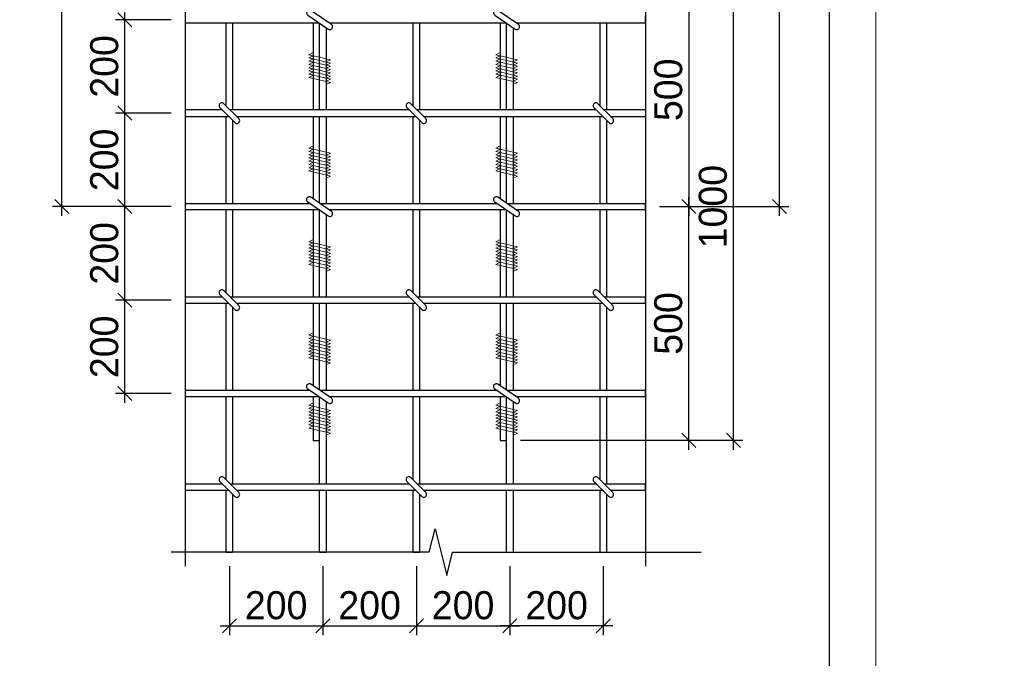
# Model space of a CAD drawing. Header units: millimetres. Extents: x -33345 to 4712671, y -3392 to 121473.
# Tile 53 of 256: x 434129 to 444661, y 60334 to 67166. Entities that reach past the tile are written whole.
import ezdxf

# ---------------------------------------------------------------- set-up
doc = ezdxf.new("R2010")
doc.units = ezdxf.units.MM
for name, color, linetype in [('1', 7, 'Continuous'), ('СПДС_РАЗМЕРЫ', 7, 'Continuous'), ('СПДС_СИМВОЛЫ', 7, 'Continuous')]:
    doc.layers.add(name, color=color, linetype=linetype)
doc.layers.add('Lina', color=7, linetype='Continuous', lineweight=20)
doc.styles.add('ISO', font='isocpeui.ttf')
doc.styles.get("Standard").update_dxf_attribs({"font": 'arial.ttf'})
doc.styles.add('X-U-RW-01$0$StyleROMANS', font='GOTHIC.TTF')
doc.dimstyles.new('М100', dxfattribs={"dimscale": 100, "dimtxt": 3, "dimasz": 1.5, "dimexe": 1, "dimexo": 1.5, "dimgap": 0.6, "dimtad": 1, "dimdec": 0, "dimtxsty": 'Standard', "dimblk": 'OBLIQUE', "dimcen": 2.5, "dimdle": 1, "dimadec": 0, "dimazin": 0, "dimtfac": 1, "dimtdec": 0, "dimtmove": 0, "dimatfit": 3, "dimldrblk": 'OBLIQUE', "dimfxl": 1.25, "dimarcsym": 0})

# ---------------------------------------------------------------- blocks, each defined once
blk = doc.blocks.new('awe4tD')
at = {"layer": 'Lina', "ltscale": 10}
blk.add_lwpolyline([(-44239015, 22734378), (-44314815, 22734378), (-44314815, 22776378), (-44239015, 22776378)], close=True, dxfattribs=at)
at = {"layer": 'Lina', "lineweight": 30, "ltscale": 10}
blk.add_lwpolyline([(-44239515, 22734878), (-44312815, 22734878), (-44312815, 22775878), (-44239515, 22775878)], close=True, dxfattribs=at)
blk = doc.blocks.new('A$C33CA7231')
at = {"layer": '1', "lineweight": 30, "ltscale": 10}
for points in [[(64, 777), (-236, 337)], [(-137, 269), (163, 709)]]:
    blk.add_lwpolyline(points, dxfattribs=at)
for centre, start, end in [((114, 743), 325.7131, 145.7331), ((-186, 303), 145.5984, 325.8278)]:
    blk.add_arc(centre, 60, start, end, dxfattribs=at)
blk = doc.blocks.new('_Oblique')
at = {"color": 0, "linetype": 'ByBlock', "lineweight": -2}
blk.add_line((-0.5, -0.5), (0.5, 0.5), dxfattribs=at)
blk = doc.blocks.new('*D3109')
at = {"layer": 'Defpoints', "color": 0, "ltscale": 4, "transparency": 16777216}
for p in [(434581, 70166), (435898, 70166), (435898, 65166)]:
    blk.add_point(p, dxfattribs=at)
at = {"layer": 'СПДС_РАЗМЕРЫ', "color": 0, "lineweight": -2, "ltscale": 4, "transparency": 16777216}
for p, q in [((434581, 65066), (434581, 70266)), ((435748, 70166), (434481, 70166)), ((435748, 65166), (434481, 65166))]:
    blk.add_line(p, q, dxfattribs=at)
at = {"layer": 'СПДС_РАЗМЕРЫ', "color": 0, "lineweight": -2, "ltscale": 4, "transparency": 16777216, "xscale": 150, "yscale": 150, "zscale": 150}
for p, rotation in [((434581, 70166), 90), ((434581, 65166), 270)]:
    blk.add_blockref('_Oblique', p, dxfattribs=dict(at, rotation=rotation))
at = {"layer": 'СПДС_РАЗМЕРЫ', "color": 0, "ltscale": 4, "transparency": 16777216, "insert": (434363, 67666), "char_height": 300, "attachment_point": 5, "rotation": 90, "style": 'X-U-RW-01$0$StyleROMANS'}
blk.add_mtext('1000', dxfattribs=at)
blk = doc.blocks.new('*D1807')
at = {"layer": 'Defpoints', "color": 0, "ltscale": 4, "transparency": 16777216}
for p in [(436372, 61469), (437372, 61469), (437372, 60683)]:
    blk.add_point(p, dxfattribs=at)
at = {"layer": 'СПДС_РАЗМЕРЫ', "color": 0, "lineweight": -2, "ltscale": 4, "transparency": 16777216}
for p, q in [((436372, 61319), (436372, 60583)), ((437372, 61319), (437372, 60583)), ((436272, 60683), (437472, 60683))]:
    blk.add_line(p, q, dxfattribs=at)
at = {"layer": 'СПДС_РАЗМЕРЫ', "color": 0, "lineweight": -2, "ltscale": 4, "transparency": 16777216, "xscale": 150, "yscale": 150, "zscale": 150, "rotation": 180}
blk.add_blockref('_Oblique', (436372, 60683), dxfattribs=at)
at = {"layer": 'СПДС_РАЗМЕРЫ', "color": 0, "lineweight": -2, "ltscale": 4, "transparency": 16777216, "xscale": 150, "yscale": 150, "zscale": 150}
blk.add_blockref('_Oblique', (437372, 60683), dxfattribs=at)
at = {"layer": 'СПДС_РАЗМЕРЫ', "color": 0, "ltscale": 4, "transparency": 16777216, "insert": (436872, 60900), "char_height": 300, "attachment_point": 5, "style": 'X-U-RW-01$0$StyleROMANS'}
blk.add_mtext('200', dxfattribs=at)
blk = doc.blocks.new('*D3110')
at = {"layer": 'Defpoints', "color": 0, "ltscale": 4, "transparency": 16777216}
for p in [(437372, 61469), (438372, 61469), (438372, 60683)]:
    blk.add_point(p, dxfattribs=at)
at = {"layer": 'СПДС_РАЗМЕРЫ', "color": 0, "lineweight": -2, "ltscale": 4, "transparency": 16777216}
for p, q in [((437372, 61319), (437372, 60583)), ((438372, 61319), (438372, 60583)), ((437272, 60683), (438472, 60683))]:
    blk.add_line(p, q, dxfattribs=at)
at = {"layer": 'СПДС_РАЗМЕРЫ', "color": 0, "lineweight": -2, "ltscale": 4, "transparency": 16777216, "xscale": 150, "yscale": 150, "zscale": 150, "rotation": 180}
blk.add_blockref('_Oblique', (437372, 60683), dxfattribs=at)
at = {"layer": 'СПДС_РАЗМЕРЫ', "color": 0, "lineweight": -2, "ltscale": 4, "transparency": 16777216, "xscale": 150, "yscale": 150, "zscale": 150}
blk.add_blockref('_Oblique', (438372, 60683), dxfattribs=at)
at = {"layer": 'СПДС_РАЗМЕРЫ', "color": 0, "ltscale": 4, "transparency": 16777216, "insert": (437872, 60900), "char_height": 300, "attachment_point": 5, "style": 'X-U-RW-01$0$StyleROMANS'}
blk.add_mtext('200', dxfattribs=at)
blk = doc.blocks.new('*D3111')
at = {"layer": 'Defpoints', "color": 0, "ltscale": 4, "transparency": 16777216}
for p in [(438372, 61469), (439372, 61469), (439372, 60683)]:
    blk.add_point(p, dxfattribs=at)
at = {"layer": 'СПДС_РАЗМЕРЫ', "color": 0, "lineweight": -2, "ltscale": 4, "transparency": 16777216}
for p, q in [((438372, 61319), (438372, 60583)), ((439372, 61319), (439372, 60583)), ((438272, 60683), (439472, 60683))]:
    blk.add_line(p, q, dxfattribs=at)
at = {"layer": 'СПДС_РАЗМЕРЫ', "color": 0, "lineweight": -2, "ltscale": 4, "transparency": 16777216, "xscale": 150, "yscale": 150, "zscale": 150, "rotation": 180}
blk.add_blockref('_Oblique', (438372, 60683), dxfattribs=at)
at = {"layer": 'СПДС_РАЗМЕРЫ', "color": 0, "lineweight": -2, "ltscale": 4, "transparency": 16777216, "xscale": 150, "yscale": 150, "zscale": 150}
blk.add_blockref('_Oblique', (439372, 60683), dxfattribs=at)
at = {"layer": 'СПДС_РАЗМЕРЫ', "color": 0, "ltscale": 4, "transparency": 16777216, "insert": (438872, 60900), "char_height": 300, "attachment_point": 5, "style": 'X-U-RW-01$0$StyleROMANS'}
blk.add_mtext('200', dxfattribs=at)
blk = doc.blocks.new('A$C2BF577D3')
at = {"layer": '1', "lineweight": 30, "ltscale": 10}
for points in [[(-559, 166), (-239, 486)], [(-474, 81), (-154, 401)]]:
    blk.add_lwpolyline(points, dxfattribs=at)
for centre, start, end in [((-197, 443), 314.7801, 135.2199), ((-517, 123), 134.7801, 315.2199)]:
    blk.add_arc(centre, 60, start, end, dxfattribs=at)
blk = doc.blocks.new('*D3113')
at = {"layer": 'Defpoints', "color": 0, "ltscale": 4, "transparency": 16777216}
for p in [(435252, 64166), (435898, 64166), (435898, 63166)]:
    blk.add_point(p, dxfattribs=at)
at = {"layer": 'СПДС_РАЗМЕРЫ', "color": 0, "lineweight": -2, "ltscale": 4, "transparency": 16777216}
for p, q in [((435252, 63066), (435252, 64266)), ((435748, 64166), (435152, 64166)), ((435748, 63166), (435152, 63166))]:
    blk.add_line(p, q, dxfattribs=at)
at = {"layer": 'СПДС_РАЗМЕРЫ', "color": 0, "lineweight": -2, "ltscale": 4, "transparency": 16777216, "xscale": 150, "yscale": 150, "zscale": 150}
for p, rotation in [((435252, 64166), 90), ((435252, 63166), 270)]:
    blk.add_blockref('_Oblique', p, dxfattribs=dict(at, rotation=rotation))
at = {"layer": 'СПДС_РАЗМЕРЫ', "color": 0, "ltscale": 4, "transparency": 16777216, "insert": (435035, 63666), "char_height": 300, "attachment_point": 5, "rotation": 90, "style": 'X-U-RW-01$0$StyleROMANS'}
blk.add_mtext('200', dxfattribs=at)
blk = doc.blocks.new('*D3114')
at = {"layer": 'Defpoints', "color": 0, "ltscale": 4, "transparency": 16777216}
for p in [(435252, 65166), (435898, 65166), (435898, 64166)]:
    blk.add_point(p, dxfattribs=at)
at = {"layer": 'СПДС_РАЗМЕРЫ', "color": 0, "lineweight": -2, "ltscale": 4, "transparency": 16777216}
for p, q in [((435252, 64066), (435252, 65266)), ((435748, 65166), (435152, 65166)), ((435748, 64166), (435152, 64166))]:
    blk.add_line(p, q, dxfattribs=at)
at = {"layer": 'СПДС_РАЗМЕРЫ', "color": 0, "lineweight": -2, "ltscale": 4, "transparency": 16777216, "xscale": 150, "yscale": 150, "zscale": 150}
for p, rotation in [((435252, 65166), 90), ((435252, 64166), 270)]:
    blk.add_blockref('_Oblique', p, dxfattribs=dict(at, rotation=rotation))
at = {"layer": 'СПДС_РАЗМЕРЫ', "color": 0, "ltscale": 4, "transparency": 16777216, "insert": (435035, 64666), "char_height": 300, "attachment_point": 5, "rotation": 90, "style": 'X-U-RW-01$0$StyleROMANS'}
blk.add_mtext('200', dxfattribs=at)
blk = doc.blocks.new('*D3115')
at = {"layer": 'Defpoints', "color": 0, "ltscale": 4, "transparency": 16777216}
for p in [(435252, 66166), (435898, 66166), (435898, 65166)]:
    blk.add_point(p, dxfattribs=at)
at = {"layer": 'СПДС_РАЗМЕРЫ', "color": 0, "lineweight": -2, "ltscale": 4, "transparency": 16777216}
for p, q in [((435252, 65066), (435252, 66266)), ((435748, 66166), (435152, 66166)), ((435748, 65166), (435152, 65166))]:
    blk.add_line(p, q, dxfattribs=at)
at = {"layer": 'СПДС_РАЗМЕРЫ', "color": 0, "lineweight": -2, "ltscale": 4, "transparency": 16777216, "xscale": 150, "yscale": 150, "zscale": 150}
for p, rotation in [((435252, 66166), 90), ((435252, 65166), 270)]:
    blk.add_blockref('_Oblique', p, dxfattribs=dict(at, rotation=rotation))
at = {"layer": 'СПДС_РАЗМЕРЫ', "color": 0, "ltscale": 4, "transparency": 16777216, "insert": (435035, 65666), "char_height": 300, "attachment_point": 5, "rotation": 90, "style": 'X-U-RW-01$0$StyleROMANS'}
blk.add_mtext('200', dxfattribs=at)
blk = doc.blocks.new('*D3116')
at = {"layer": 'Defpoints', "color": 0, "ltscale": 4, "transparency": 16777216}
for p in [(435252, 67166), (435898, 67166), (435898, 66166)]:
    blk.add_point(p, dxfattribs=at)
at = {"layer": 'СПДС_РАЗМЕРЫ', "color": 0, "lineweight": -2, "ltscale": 4, "transparency": 16777216}
for p, q in [((435252, 66066), (435252, 67266)), ((435748, 67166), (435152, 67166)), ((435748, 66166), (435152, 66166))]:
    blk.add_line(p, q, dxfattribs=at)
at = {"layer": 'СПДС_РАЗМЕРЫ', "color": 0, "lineweight": -2, "ltscale": 4, "transparency": 16777216, "xscale": 150, "yscale": 150, "zscale": 150}
for p, rotation in [((435252, 67166), 90), ((435252, 66166), 270)]:
    blk.add_blockref('_Oblique', p, dxfattribs=dict(at, rotation=rotation))
at = {"layer": 'СПДС_РАЗМЕРЫ', "color": 0, "ltscale": 4, "transparency": 16777216, "insert": (435035, 66666), "char_height": 300, "attachment_point": 5, "rotation": 90, "style": 'X-U-RW-01$0$StyleROMANS'}
blk.add_mtext('200', dxfattribs=at)
blk = doc.blocks.new('*D1811')
at = {"layer": 'Defpoints', "color": 0, "ltscale": 4, "transparency": 16777216}
for p in [(439407, 67666), (440822, 65166), (441286, 65166)]:
    blk.add_point(p, dxfattribs=at)
at = {"layer": 'СПДС_РАЗМЕРЫ', "color": 0, "lineweight": -2, "ltscale": 4, "transparency": 16777216}
for p, q in [((441286, 67766), (441286, 65066)), ((439557, 67666), (441386, 67666)), ((440972, 65166), (441386, 65166))]:
    blk.add_line(p, q, dxfattribs=at)
at = {"layer": 'СПДС_РАЗМЕРЫ', "color": 0, "lineweight": -2, "ltscale": 4, "transparency": 16777216, "xscale": 150, "yscale": 150, "zscale": 150}
for p, rotation in [((441286, 67666), 90), ((441286, 65166), 270)]:
    blk.add_blockref('_Oblique', p, dxfattribs=dict(at, rotation=rotation))
at = {"layer": 'СПДС_РАЗМЕРЫ', "color": 0, "ltscale": 4, "transparency": 16777216, "insert": (441068, 66416), "char_height": 300, "attachment_point": 5, "rotation": 90, "style": 'X-U-RW-01$0$StyleROMANS'}
blk.add_mtext('500', dxfattribs=at)
blk = doc.blocks.new('*D1812')
at = {"layer": 'Defpoints', "color": 0, "ltscale": 4, "transparency": 16777216}
for p in [(440822, 65166), (441286, 65166), (439337, 62666)]:
    blk.add_point(p, dxfattribs=at)
at = {"layer": 'СПДС_РАЗМЕРЫ', "color": 0, "lineweight": -2, "ltscale": 4, "transparency": 16777216}
for p, q in [((441286, 62566), (441286, 65266)), ((440972, 65166), (441386, 65166)), ((439487, 62666), (441386, 62666))]:
    blk.add_line(p, q, dxfattribs=at)
at = {"layer": 'СПДС_РАЗМЕРЫ', "color": 0, "lineweight": -2, "ltscale": 4, "transparency": 16777216, "xscale": 150, "yscale": 150, "zscale": 150}
for p, rotation in [((441286, 65166), 90), ((441286, 62666), 270)]:
    blk.add_blockref('_Oblique', p, dxfattribs=dict(at, rotation=rotation))
at = {"layer": 'СПДС_РАЗМЕРЫ', "color": 0, "ltscale": 4, "transparency": 16777216, "insert": (441068, 63916), "char_height": 300, "attachment_point": 5, "rotation": 90, "style": 'X-U-RW-01$0$StyleROMANS'}
blk.add_mtext('500', dxfattribs=at)
blk = doc.blocks.new('*D1813')
at = {"layer": 'Defpoints', "color": 0, "ltscale": 4, "transparency": 16777216}
for p in [(439407, 67666), (441763, 67666), (439337, 62666)]:
    blk.add_point(p, dxfattribs=at)
at = {"layer": 'СПДС_РАЗМЕРЫ', "color": 0, "lineweight": -2, "ltscale": 4, "transparency": 16777216}
for p, q in [((441763, 62566), (441763, 67766)), ((439557, 67666), (441863, 67666)), ((439487, 62666), (441863, 62666))]:
    blk.add_line(p, q, dxfattribs=at)
at = {"layer": 'СПДС_РАЗМЕРЫ', "color": 0, "lineweight": -2, "ltscale": 4, "transparency": 16777216, "xscale": 150, "yscale": 150, "zscale": 150}
for p, rotation in [((441763, 67666), 90), ((441763, 62666), 270)]:
    blk.add_blockref('_Oblique', p, dxfattribs=dict(at, rotation=rotation))
at = {"layer": 'СПДС_РАЗМЕРЫ', "color": 0, "ltscale": 4, "transparency": 16777216, "insert": (441545, 65166), "char_height": 300, "attachment_point": 5, "rotation": 90, "style": 'X-U-RW-01$0$StyleROMANS'}
blk.add_mtext('1000', dxfattribs=at)
blk = doc.blocks.new('*D1814')
at = {"layer": 'Defpoints', "color": 0, "ltscale": 4, "transparency": 16777216}
for p in [(440342, 70166), (442258, 70166), (440822, 65166)]:
    blk.add_point(p, dxfattribs=at)
at = {"layer": 'СПДС_РАЗМЕРЫ', "color": 0, "lineweight": -2, "ltscale": 4, "transparency": 16777216}
for p, q in [((442258, 65066), (442258, 70266)), ((440492, 70166), (442358, 70166)), ((440972, 65166), (442358, 65166))]:
    blk.add_line(p, q, dxfattribs=at)
at = {"layer": 'СПДС_РАЗМЕРЫ', "color": 0, "lineweight": -2, "ltscale": 4, "transparency": 16777216, "xscale": 150, "yscale": 150, "zscale": 150}
for p, rotation in [((442258, 70166), 90), ((442258, 65166), 270)]:
    blk.add_blockref('_Oblique', p, dxfattribs=dict(at, rotation=rotation))
at = {"layer": 'СПДС_РАЗМЕРЫ', "color": 0, "ltscale": 4, "transparency": 16777216, "insert": (442041, 67666), "char_height": 300, "attachment_point": 5, "rotation": 90, "style": 'X-U-RW-01$0$StyleROMANS'}
blk.add_mtext('1000', dxfattribs=at)
blk = doc.blocks.new('*D3118')
at = {"layer": 'Defpoints', "color": 0, "ltscale": 4, "transparency": 16777216}
for p in [(439372, 61469), (440372, 61469), (439372, 60683)]:
    blk.add_point(p, dxfattribs=at)
at = {"layer": 'СПДС_РАЗМЕРЫ', "color": 0, "lineweight": -2, "ltscale": 4, "transparency": 16777216}
for p, q in [((439372, 61319), (439372, 60583)), ((440372, 61319), (440372, 60583)), ((440472, 60683), (439272, 60683))]:
    blk.add_line(p, q, dxfattribs=at)
at = {"layer": 'СПДС_РАЗМЕРЫ', "color": 0, "lineweight": -2, "ltscale": 4, "transparency": 16777216, "xscale": 150, "yscale": 150, "zscale": 150, "rotation": 180}
blk.add_blockref('_Oblique', (439372, 60683), dxfattribs=at)
at = {"layer": 'СПДС_РАЗМЕРЫ', "color": 0, "lineweight": -2, "ltscale": 4, "transparency": 16777216, "xscale": 150, "yscale": 150, "zscale": 150}
blk.add_blockref('_Oblique', (440372, 60683), dxfattribs=at)
at = {"layer": 'СПДС_РАЗМЕРЫ', "color": 0, "ltscale": 4, "transparency": 16777216, "insert": (439872, 60900), "char_height": 300, "attachment_point": 5, "style": 'X-U-RW-01$0$StyleROMANS'}
blk.add_mtext('200', dxfattribs=at)

msp = doc.modelspace()

# ---------------------------------------------------------------- linework, layer by layer
at = {"color": 0, "ltscale": 4}
for p, q in [((440822.483, 67130.945), (440822.483, 67200.945)), ((440822.483, 66200.945), (440822.483, 66130.945)), ((440822.483, 65130.945), (440822.483, 65200.945)), ((440822.483, 64130.945), (440822.483, 64200.945)), ((440822.483, 63130.945), (440822.483, 63200.945)), ((440822.483, 62130.945), (440822.483, 62200.945)), ((436336.911, 61468.904), (436406.911, 61468.904)), ((437336.911, 61468.904), (437406.911, 61468.904)), ((438336.911, 61468.904), (438406.911, 61468.904)), ((439336.911, 61468.904), (439406.911, 61468.904)), ((440336.911, 61468.904), (440406.911, 61468.904))]:
    msp.add_line(p, q, dxfattribs=at)
at = {"layer": '1', "color": 0, "lineweight": 30, "ltscale": 10}
for points in [[(435897.844, 67130.945), (437334.99, 67130.945)], [(436336.911, 66243.371), (436336.911, 67130.945)], [(436406.911, 67130.945), (436406.911, 66200.945)], [(437266.911, 67130.945), (437266.911, 66200.945)], [(437336.911, 66200.945), (437336.911, 67129.636)], [(437441.498, 67130.945), (439334.99, 67130.945)], [(438336.911, 66243.371), (438336.911, 67130.945)], [(438406.911, 67130.945), (438406.911, 66200.945)], [(439266.911, 67130.945), (439266.911, 66200.945)], [(439336.911, 66200.945), (439336.911, 67129.636)], [(439441.498, 67130.945), (440822.483, 67130.945)], [(440336.911, 66243.371), (440336.911, 67130.945)], [(440406.911, 67130.945), (440406.911, 66200.945)], [(437406.911, 67081.908), (437406.911, 66200.945)], [(439406.911, 67081.908), (439406.911, 66200.945)], [(436294.485, 66200.945), (435897.844, 66200.945)], [(438294.485, 66200.945), (436379.337, 66200.945)], [(440294.485, 66200.945), (438379.337, 66200.945)], [(440822.483, 66200.945), (440379.337, 66200.945)], [(435897.844, 66130.945), (436364.485, 66130.945)], [(436336.911, 65200.945), (436336.911, 66130.945)], [(436406.911, 66088.519), (436406.911, 65200.945)], [(436449.337, 66130.945), (438364.485, 66130.945)], [(437266.911, 66130.945), (437266.911, 65249.982)], [(437336.911, 65202.255), (437336.911, 66130.945)], [(437406.911, 66130.945), (437406.911, 65200.945)], [(438336.911, 65200.945), (438336.911, 66130.945)], [(438406.911, 66088.519), (438406.911, 65200.945)], [(438449.337, 66130.945), (440364.485, 66130.945)], [(439266.911, 66130.945), (439266.911, 65249.982)], [(439336.911, 65202.255), (439336.911, 66130.945)], [(439406.911, 66130.945), (439406.911, 65200.945)], [(440336.911, 65200.945), (440336.911, 66130.945)], [(440406.911, 66088.519), (440406.911, 65200.945)], [(440449.337, 66130.945), (440822.483, 66130.945)], [(435897.844, 65200.945), (437232.323, 65200.945)], [(437338.831, 65200.945), (439232.323, 65200.945)], [(439338.831, 65200.945), (440822.483, 65200.945)], [(437334.99, 65130.945), (435897.844, 65130.945)], [(436336.911, 64243.371), (436336.911, 65130.945)], [(436406.911, 65130.945), (436406.911, 64200.945)], [(437266.911, 65130.945), (437266.911, 64200.945)], [(437336.911, 64200.945), (437336.911, 65129.636)], [(439334.99, 65130.945), (437441.498, 65130.945)], [(438336.911, 64243.371), (438336.911, 65130.945)], [(438406.911, 65130.945), (438406.911, 64200.945)], [(439266.911, 65130.945), (439266.911, 64200.945)], [(439336.911, 64200.945), (439336.911, 65129.636)], [(440822.483, 65130.945), (439441.498, 65130.945)], [(440336.911, 64243.371), (440336.911, 65130.945)], [(440406.911, 65130.945), (440406.911, 64200.945)], [(437406.911, 65081.908), (437406.911, 64200.945)], [(439406.911, 65081.908), (439406.911, 64200.945)], [(435897.844, 64200.945), (436294.485, 64200.945)], [(436379.337, 64200.945), (438294.485, 64200.945)], [(438379.337, 64200.945), (440294.485, 64200.945)], [(440379.337, 64200.945), (440822.483, 64200.945)], [(436364.485, 64130.945), (435897.844, 64130.945)], [(436336.911, 63200.945), (436336.911, 64130.945)], [(436406.911, 64088.519), (436406.911, 63200.945)], [(438364.485, 64130.945), (436449.337, 64130.945)], [(437266.911, 64130.945), (437266.911, 63249.982)], [(437336.911, 63202.255), (437336.911, 64130.945)], [(437406.911, 64130.945), (437406.911, 63200.945)], [(438336.911, 63200.945), (438336.911, 64130.945)], [(438406.911, 64088.519), (438406.911, 63200.945)], [(440364.485, 64130.945), (438449.337, 64130.945)], [(439266.911, 64130.945), (439266.911, 63249.982)], [(439336.911, 63202.255), (439336.911, 64130.945)], [(439406.911, 64130.945), (439406.911, 63200.945)], [(440336.911, 63200.945), (440336.911, 64130.945)], [(440406.911, 64088.519), (440406.911, 63200.945)], [(440822.483, 64130.945), (440449.337, 64130.945)], [(435897.844, 63200.945), (437232.323, 63200.945)], [(437338.831, 63200.945), (439232.323, 63200.945)], [(439338.831, 63200.945), (440822.483, 63200.945)], [(437334.99, 63130.945), (435897.844, 63130.945)], [(436336.911, 62243.371), (436336.911, 63130.945)], [(436406.911, 63130.945), (436406.911, 62200.945)], [(437266.911, 63130.945), (437266.911, 62665.945), (437336.911, 62665.945)], [(437336.911, 62200.945), (437336.911, 63129.636)], [(439334.99, 63130.945), (437441.498, 63130.945)], [(438336.911, 62243.371), (438336.911, 63130.945)], [(438406.911, 63130.945), (438406.911, 62200.945)], [(439266.911, 63130.945), (439266.911, 62665.945), (439336.911, 62665.945)], [(439336.911, 62200.945), (439336.911, 63129.636)], [(440822.483, 63130.945), (439441.498, 63130.945)], [(440336.911, 62243.371), (440336.911, 63130.945)], [(440406.911, 63130.945), (440406.911, 62200.945)], [(437406.911, 63081.908), (437406.911, 62200.945)], [(439406.911, 63081.908), (439406.911, 62200.945)], [(435897.844, 62200.945), (436294.485, 62200.945)], [(436379.337, 62200.945), (438294.485, 62200.945)], [(438379.337, 62200.945), (440294.485, 62200.945)], [(440379.337, 62200.945), (440822.483, 62200.945)], [(436364.485, 62130.945), (435897.844, 62130.945)], [(436336.911, 61468.904), (436336.911, 62130.945)], [(436406.911, 62088.519), (436406.911, 61468.904)], [(438364.485, 62130.945), (436449.337, 62130.945)], [(437336.911, 61468.904), (437336.911, 62130.945)], [(437406.911, 62130.945), (437406.911, 61468.904)], [(438336.911, 61468.904), (438336.911, 62130.945)], [(438406.911, 62088.519), (438406.911, 61468.904)], [(440364.485, 62130.945), (438449.337, 62130.945)], [(439336.911, 61468.904), (439336.911, 62130.945)], [(439406.911, 62130.945), (439406.911, 61468.904)], [(440336.911, 61468.904), (440336.911, 62130.945)], [(440406.911, 62088.519), (440406.911, 61468.904)], [(440822.483, 62130.945), (440449.337, 62130.945)]]:
    msp.add_lwpolyline(points, dxfattribs=at)
at = {"layer": '1', "color": 0, "lineweight": 15, "ltscale": 10}
for points in [[(437266.911, 66815.596), (437223.5, 66790.999), (437454.551, 66736.887), (437406.911, 66715.57)], [(437266.911, 66780.833), (437223.5, 66756.236), (437454.551, 66702.123), (437406.911, 66680.806)], [(439266.911, 66815.596), (439223.5, 66790.999), (439454.551, 66736.887), (439406.911, 66715.57)], [(439266.911, 66780.833), (439223.5, 66756.236), (439454.551, 66702.123), (439406.911, 66680.806)], [(437266.911, 66746.069), (437223.5, 66721.473), (437454.551, 66667.36), (437406.911, 66646.043)], [(437266.911, 66711.306), (437223.5, 66686.709), (437454.551, 66632.597), (437406.911, 66611.279)], [(437266.911, 66676.542), (437223.5, 66651.946), (437454.551, 66597.833), (437406.911, 66576.516)], [(439266.911, 66746.069), (439223.5, 66721.473), (439454.551, 66667.36), (439406.911, 66646.043)], [(439266.911, 66711.306), (439223.5, 66686.709), (439454.551, 66632.597), (439406.911, 66611.279)], [(439266.911, 66676.542), (439223.5, 66651.946), (439454.551, 66597.833), (439406.911, 66576.516)], [(437266.911, 66641.779), (437223.5, 66617.182), (437454.551, 66563.07), (437406.911, 66541.753)], [(437266.911, 66607.016), (437223.5, 66582.419), (437454.551, 66528.306), (437406.911, 66506.989)], [(437266.911, 66572.252), (437223.5, 66547.656), (437454.551, 66493.543), (437406.911, 66472.226)], [(439266.911, 66641.779), (439223.5, 66617.182), (439454.551, 66563.07), (439406.911, 66541.753)], [(439266.911, 66607.016), (439223.5, 66582.419), (439454.551, 66528.306), (439406.911, 66506.989)], [(439266.911, 66572.252), (439223.5, 66547.656), (439454.551, 66493.543), (439406.911, 66472.226)], [(437266.911, 65815.596), (437223.5, 65790.999), (437454.551, 65736.887), (437406.911, 65715.57)], [(437266.911, 65780.833), (437223.5, 65756.236), (437454.551, 65702.123), (437406.911, 65680.806)], [(437266.911, 65746.069), (437223.5, 65721.473), (437454.551, 65667.36), (437406.911, 65646.043)], [(439266.911, 65815.596), (439223.5, 65790.999), (439454.551, 65736.887), (439406.911, 65715.57)], [(439266.911, 65780.833), (439223.5, 65756.236), (439454.551, 65702.123), (439406.911, 65680.806)], [(439266.911, 65746.069), (439223.5, 65721.473), (439454.551, 65667.36), (439406.911, 65646.043)], [(437266.911, 65711.306), (437223.5, 65686.709), (437454.551, 65632.597), (437406.911, 65611.279)], [(437266.911, 65676.542), (437223.5, 65651.946), (437454.551, 65597.833), (437406.911, 65576.516)], [(437266.911, 65641.779), (437223.5, 65617.182), (437454.551, 65563.07), (437406.911, 65541.753)], [(439266.911, 65711.306), (439223.5, 65686.709), (439454.551, 65632.597), (439406.911, 65611.279)], [(439266.911, 65676.542), (439223.5, 65651.946), (439454.551, 65597.833), (439406.911, 65576.516)], [(439266.911, 65641.779), (439223.5, 65617.182), (439454.551, 65563.07), (439406.911, 65541.753)], [(437266.911, 65607.016), (437223.5, 65582.419), (437454.551, 65528.306), (437406.911, 65506.989)], [(437266.911, 65572.252), (437223.5, 65547.656), (437454.551, 65493.543), (437406.911, 65472.226)], [(439266.911, 65607.016), (439223.5, 65582.419), (439454.551, 65528.306), (439406.911, 65506.989)], [(439266.911, 65572.252), (439223.5, 65547.656), (439454.551, 65493.543), (439406.911, 65472.226)], [(437266.911, 64815.596), (437223.5, 64790.999), (437454.551, 64736.887), (437406.911, 64715.57)], [(437266.911, 64780.833), (437223.5, 64756.236), (437454.551, 64702.123), (437406.911, 64680.806)], [(439266.911, 64815.596), (439223.5, 64790.999), (439454.551, 64736.887), (439406.911, 64715.57)], [(439266.911, 64780.833), (439223.5, 64756.236), (439454.551, 64702.123), (439406.911, 64680.806)], [(437266.911, 64746.069), (437223.5, 64721.473), (437454.551, 64667.36), (437406.911, 64646.043)], [(437266.911, 64711.306), (437223.5, 64686.709), (437454.551, 64632.597), (437406.911, 64611.279)], [(437266.911, 64676.542), (437223.5, 64651.946), (437454.551, 64597.833), (437406.911, 64576.516)], [(439266.911, 64746.069), (439223.5, 64721.473), (439454.551, 64667.36), (439406.911, 64646.043)], [(439266.911, 64711.306), (439223.5, 64686.709), (439454.551, 64632.597), (439406.911, 64611.279)], [(439266.911, 64676.542), (439223.5, 64651.946), (439454.551, 64597.833), (439406.911, 64576.516)], [(437266.911, 64641.779), (437223.5, 64617.182), (437454.551, 64563.07), (437406.911, 64541.753)], [(437266.911, 64607.016), (437223.5, 64582.419), (437454.551, 64528.306), (437406.911, 64506.989)], [(437266.911, 64572.252), (437223.5, 64547.656), (437454.551, 64493.543), (437406.911, 64472.226)], [(439266.911, 64641.779), (439223.5, 64617.182), (439454.551, 64563.07), (439406.911, 64541.753)], [(439266.911, 64607.016), (439223.5, 64582.419), (439454.551, 64528.306), (439406.911, 64506.989)], [(439266.911, 64572.252), (439223.5, 64547.656), (439454.551, 64493.543), (439406.911, 64472.226)], [(437266.911, 63815.596), (437223.5, 63790.999), (437454.551, 63736.887), (437406.911, 63715.57)], [(437266.911, 63780.833), (437223.5, 63756.236), (437454.551, 63702.123), (437406.911, 63680.806)], [(437266.911, 63746.069), (437223.5, 63721.473), (437454.551, 63667.36), (437406.911, 63646.043)], [(439266.911, 63815.596), (439223.5, 63790.999), (439454.551, 63736.887), (439406.911, 63715.57)], [(439266.911, 63780.833), (439223.5, 63756.236), (439454.551, 63702.123), (439406.911, 63680.806)], [(439266.911, 63746.069), (439223.5, 63721.473), (439454.551, 63667.36), (439406.911, 63646.043)], [(437266.911, 63711.306), (437223.5, 63686.709), (437454.551, 63632.597), (437406.911, 63611.279)], [(437266.911, 63676.542), (437223.5, 63651.946), (437454.551, 63597.833), (437406.911, 63576.516)], [(437266.911, 63641.779), (437223.5, 63617.182), (437454.551, 63563.07), (437406.911, 63541.753)], [(439266.911, 63711.306), (439223.5, 63686.709), (439454.551, 63632.597), (439406.911, 63611.279)], [(439266.911, 63676.542), (439223.5, 63651.946), (439454.551, 63597.833), (439406.911, 63576.516)], [(439266.911, 63641.779), (439223.5, 63617.182), (439454.551, 63563.07), (439406.911, 63541.753)], [(437266.911, 63607.016), (437223.5, 63582.419), (437454.551, 63528.306), (437406.911, 63506.989)], [(437266.911, 63572.252), (437223.5, 63547.656), (437454.551, 63493.543), (437406.911, 63472.226)], [(439266.911, 63607.016), (439223.5, 63582.419), (439454.551, 63528.306), (439406.911, 63506.989)], [(439266.911, 63572.252), (439223.5, 63547.656), (439454.551, 63493.543), (439406.911, 63472.226)], [(437266.911, 63065.596), (437223.5, 63040.999), (437454.551, 62986.887), (437406.911, 62965.57)], [(437266.911, 63030.833), (437223.5, 63006.236), (437454.551, 62952.123), (437406.911, 62930.806)], [(437266.911, 62996.069), (437223.5, 62971.473), (437454.551, 62917.36), (437406.911, 62896.043)], [(439266.911, 63065.596), (439223.5, 63040.999), (439454.551, 62986.887), (439406.911, 62965.57)], [(439266.911, 63030.833), (439223.5, 63006.236), (439454.551, 62952.123), (439406.911, 62930.806)], [(439266.911, 62996.069), (439223.5, 62971.473), (439454.551, 62917.36), (439406.911, 62896.043)], [(437266.911, 62961.306), (437223.5, 62936.709), (437454.551, 62882.597), (437406.911, 62861.279)], [(437266.911, 62926.542), (437223.5, 62901.946), (437454.551, 62847.833), (437406.911, 62826.516)], [(437266.911, 62891.779), (437223.5, 62867.182), (437454.551, 62813.07), (437406.911, 62791.753)], [(439266.911, 62961.306), (439223.5, 62936.709), (439454.551, 62882.597), (439406.911, 62861.279)], [(439266.911, 62926.542), (439223.5, 62901.946), (439454.551, 62847.833), (439406.911, 62826.516)], [(439266.911, 62891.779), (439223.5, 62867.182), (439454.551, 62813.07), (439406.911, 62791.753)], [(437266.911, 62857.016), (437223.5, 62832.419), (437454.551, 62778.306), (437406.911, 62756.989)], [(437266.911, 62822.252), (437223.5, 62797.656), (437454.551, 62743.543), (437406.911, 62722.226)], [(439266.911, 62857.016), (439223.5, 62832.419), (439454.551, 62778.306), (439406.911, 62756.989)], [(439266.911, 62822.252), (439223.5, 62797.656), (439454.551, 62743.543), (439406.911, 62722.226)]]:
    msp.add_lwpolyline(points, dxfattribs=at)
at = {"layer": 'СПДС_СИМВОЛЫ', "color": 0, "linetype": 'Continuous', "ltscale": 2}
for p, q in [((435897.844, 67943.703), (435897.844, 61318.904)), ((440822.483, 67943.703), (440822.483, 61318.904)), ((438509.521, 61468.904), (435747.844, 61468.904))]:
    msp.add_line(p, q, dxfattribs=at)
msp.add_lwpolyline([(438509.521, 61468.904), (438572.021, 61718.904), (438697.021, 61218.904), (438759.521, 61468.904), (441418.995, 61468.904)], dxfattribs=at)

# ---------------------------------------------------------------- block references
for p in [(44682303.28, -22689876.566), (44758103.28, -22689876.566)]:
    msp.add_blockref('awe4tD', p)
at = {"layer": '1', "color": 0, "lineweight": 18, "ltscale": 10, "xscale": 0.5, "yscale": 0.5, "zscale": 0.5, "rotation": 90}
for p in [(437598.28, 67184.085), (439598.28, 67184.085), (437598.28, 65184.085), (439598.28, 65184.085), (437598.28, 63184.085), (439598.28, 63184.085)]:
    msp.add_blockref('A$C33CA7231', p, dxfattribs=at)
at = {"layer": '1', "color": 0, "lineweight": 15, "ltscale": 10, "xscale": 0.5, "yscale": 0.5, "zscale": 0.5, "rotation": 90}
for p in [(436513.591, 66344.326), (438513.591, 66344.326), (440513.591, 66344.326), (436513.591, 64344.326), (438513.591, 64344.326), (440513.591, 64344.326), (436513.591, 62344.326), (438513.591, 62344.326), (440513.591, 62344.326)]:
    msp.add_blockref('A$C2BF577D3', p, dxfattribs=at)

# ---------------------------------------------------------------- texts
at = {"insert": (351439.431, 62275.551), "char_height": 500, "width": 9875.6458, "attachment_point": 1, "style": 'ISO'}
msp.add_mtext('\\pi4343.31532;{\\LА-А\\P\\pi0;Армирование приямка. M 1:20}', dxfattribs=at)

# ---------------------------------------------------------------- dimensions: what is measured, and where the dimension line sits
at = {"layer": 'СПДС_РАЗМЕРЫ', "color": 0, "ltscale": 4}
for base, p1, p2, angle, picture, middle in [((434580.708, 70165.945), (435897.844, 65165.945), (435897.844, 70165.945), 90, '*D3109', (434363.162, 67665.945)), ((442258.462, 70165.945), (440822.483, 65165.945), (440341.721, 70165.945), 90, '*D1814', (442040.916, 67665.945)), ((441762.542, 67665.945), (439336.911, 62665.945), (439406.911, 67665.945), 90, '*D1813', (441544.996, 65165.945)), ((441285.524, 65165.945), (439406.911, 67665.945), (440822.483, 65165.945), 90, '*D1811', (441067.978, 66415.945)), ((435252.236, 67165.945), (435897.844, 66165.945), (435897.844, 67165.945), 90, '*D3116', (435034.69, 66665.945)), ((435252.236, 66165.945), (435897.844, 65165.945), (435897.844, 66165.945), 90, '*D3115', (435034.69, 65665.945)), ((435252.236, 65165.945), (435897.844, 64165.945), (435897.844, 65165.945), 90, '*D3114', (435034.69, 64665.945)), ((441285.524, 65165.945), (439336.911, 62665.945), (440822.483, 65165.945), 270, '*D1812', (441067.978, 63915.945)), ((435252.236, 64165.945), (435897.844, 63165.945), (435897.844, 64165.945), 90, '*D3113', (435034.69, 63665.945)), ((439371.911, 60682.569), (440371.911, 61468.904), (439371.911, 61468.904), 180, '*D3118', (439871.911, 60900.115))]:
    dim = msp.add_linear_dim(base=base, p1=p1, p2=p2, angle=angle, dimstyle='М100', override={"dimlfac": 0.2, "dimtxsty": 'X-U-RW-01$0$StyleROMANS'}, dxfattribs=at)
    dim.commit()
    dim.dimension.update_dxf_attribs({"geometry": picture, "text_midpoint": middle})
for base, p1, p2, picture, middle in [((437371.911, 60682.569), (436371.911, 61468.904), (437371.911, 61468.904), '*D1807', (436871.911, 60900.115)), ((438371.911, 60682.569), (437371.911, 61468.904), (438371.911, 61468.904), '*D3110', (437871.911, 60900.115)), ((439371.911, 60682.569), (438371.911, 61468.904), (439371.911, 61468.904), '*D3111', (438871.911, 60900.115))]:
    dim = msp.add_linear_dim(base=base, p1=p1, p2=p2, dimstyle='М100', override={"dimlfac": 0.2, "dimtxsty": 'X-U-RW-01$0$StyleROMANS'}, dxfattribs=at)
    dim.commit()
    dim.dimension.update_dxf_attribs({"geometry": picture, "text_midpoint": middle})

doc.saveas('drawing.dxf')
